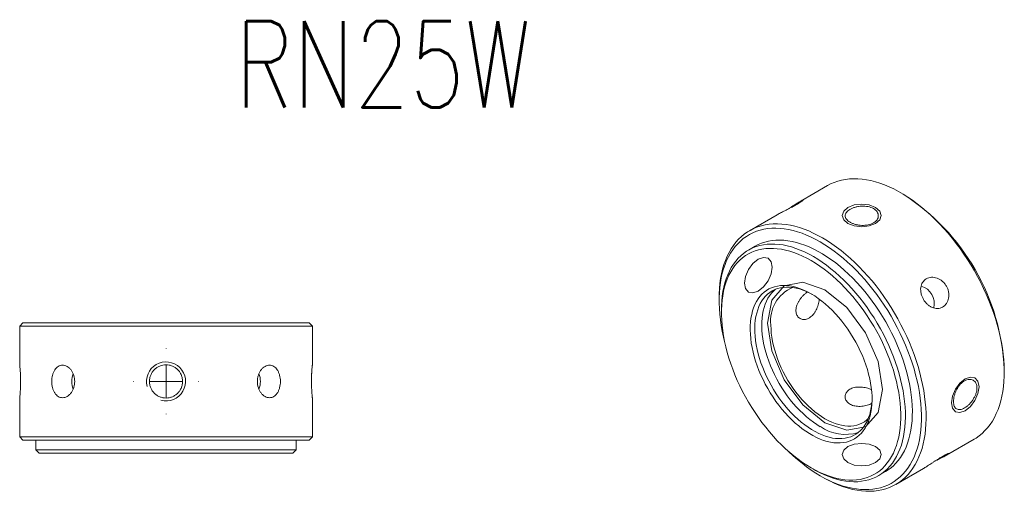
# Model space of a CAD drawing. Header units: millimetres. Extents: x 54 to 207, y 31 to 193.
# Tile 3 of 3: x 56 to 207, y 120 to 193. Entities that reach past the tile are written whole.
import ezdxf

# ---------------------------------------------------------------- set-up
doc = ezdxf.new("R2010")
doc.units = ezdxf.units.MM
doc.layers.get('0').update_dxf_attribs({"lineweight": 18})
doc.layers.add('FORMAT', color=7, linetype='Continuous', lineweight=18)
doc.styles.add('SLDTEXTSTYLE0', font='txt.shx', dxfattribs={"width": 0.75})

# ---------------------------------------------------------------- blocks, each defined once
blk = doc.blocks.new('SW_CENTERMARKSYMBOL_1')
at = {"layer": 'FORMAT', "color": 0}
for p, q in [((0, 5), (0, 5.05)), ((0, 0), (0, 2.5)), ((-5, 0), (-5.05, 0)), ((0, 0), (-2.5, 0)), ((0, 0), (0, -2.5)), ((0, 0), (2.5, 0)), ((5, 0), (5.05, 0)), ((0, -5), (0, -5.05))]:
    blk.add_line(p, q, dxfattribs=at)

msp = doc.modelspace()

# ---------------------------------------------------------------- linework, layer by layer
at = {"color": 7, "linetype": 'Continuous', "lineweight": 15}
for p, q in [((180.29, 167.15), (176.04, 164.7)), ((191.89, 165.83), (191.54, 166.03)), ((172.51, 162.66), (168.27, 160.21)), ((169.17, 157.84), (168.1, 157.23)), ((163.61, 149.91), (163.61, 149.5)), ((163.96, 148.07), (163.96, 147.66)), ((56.57, 146.06), (56.07, 145.56)), ((56.07, 145.56), (56.07, 139.61)), ((101.07, 145.56), (56.07, 145.56)), ((56.57, 146.06), (100.57, 146.06)), ((101.07, 145.56), (100.57, 146.06)), ((101.07, 139.6), (101.07, 145.56)), ((207.45, 138.48), (207.45, 138.89)), ((56.07, 134.52), (56.07, 128.56)), ((101.07, 128.56), (101.07, 134.51)), ((56.07, 128.56), (56.57, 128.06)), ((56.07, 128.56), (78.57, 128.56)), ((78.57, 128.06), (56.57, 128.06)), ((58.57, 128.06), (58.57, 126.56)), ((78.57, 128.56), (101.07, 128.56)), ((100.57, 128.06), (78.57, 128.06)), ((98.57, 126.56), (98.57, 128.06)), ((100.57, 128.06), (101.07, 128.56)), ((198.54, 125.73), (202.79, 128.18)), ((58.57, 126.56), (59.07, 126.06)), ((58.57, 126.56), (78.57, 126.56)), ((78.57, 126.06), (59.07, 126.06)), ((78.57, 126.56), (98.57, 126.56)), ((98.07, 126.06), (78.57, 126.06)), ((98.07, 126.06), (98.57, 126.56)), ((177.75, 123.78), (178.1, 123.58)), ((188.1, 122.59), (189.16, 123.2)), ((190.77, 121.24), (195.01, 123.69)), ((179.16, 122.56), (179.52, 122.35))]:
    msp.add_line(p, q, dxfattribs=at)
for points in [[(202.79, 128.18), (203.1, 128.37), (203.58, 128.71), (204.04, 129.08), (204.47, 129.5), (204.88, 129.95), (205.26, 130.44), (205.61, 130.96), (205.93, 131.52), (206.22, 132.11), (206.48, 132.73), (206.71, 133.38), (206.91, 134.07), (207.08, 134.78), (207.22, 135.51), (207.33, 136.27), (207.4, 137.06), (207.44, 137.86), (207.45, 138.69), (207.42, 139.53), (207.37, 140.39), (207.28, 141.27), (207.16, 142.16), (207, 143.06), (206.82, 143.97), (206.6, 144.88), (206.36, 145.8), (206.08, 146.73), (205.77, 147.66), (205.44, 148.59), (205.07, 149.51), (204.68, 150.44), (204.26, 151.35), (203.82, 152.26), (203.35, 153.16), (202.85, 154.05), (202.34, 154.93), (201.8, 155.79), (201.24, 156.63), (200.66, 157.46), (200.06, 158.26), (199.44, 159.05), (198.81, 159.81), (198.16, 160.54), (197.5, 161.25), (196.83, 161.94), (196.15, 162.59), (195.45, 163.21), (194.75, 163.8), (194.05, 164.36), (193.33, 164.88), (192.62, 165.37), (191.9, 165.82), (191.18, 166.24), (190.46, 166.62), (189.74, 166.95), (189.03, 167.25), (188.32, 167.51), (187.62, 167.73), (186.93, 167.91), (186.25, 168.04), (185.58, 168.14), (184.91, 168.19), (184.27, 168.2), (183.64, 168.17), (183.02, 168.1), (182.42, 167.98), (181.84, 167.83), (181.28, 167.63), (180.74, 167.39), (180.29, 167.15)], [(163.61, 149.91), (163.62, 150.53), (163.66, 151.33), (163.73, 152.12), (163.84, 152.88), (163.97, 153.61), (164.14, 154.32), (164.34, 155), (164.57, 155.66), (164.84, 156.28), (165.13, 156.87), (165.45, 157.43), (165.8, 157.95), (166.18, 158.44), (166.58, 158.89), (167.02, 159.3), (167.47, 159.68), (167.95, 160.02), (168.46, 160.32), (168.99, 160.58), (169.54, 160.79), (170.11, 160.97), (170.7, 161.11), (171.3, 161.2), (171.93, 161.25), (172.57, 161.26), (173.22, 161.23), (173.89, 161.16), (174.57, 161.04), (175.26, 160.89), (175.95, 160.69), (176.66, 160.45), (177.37, 160.17), (178.08, 159.85), (178.8, 159.49), (179.52, 159.1)], [(179.16, 158.48), (178.46, 158.87), (177.75, 159.23), (177.05, 159.54), (176.35, 159.81), (175.65, 160.05), (174.97, 160.24), (174.29, 160.39), (173.62, 160.5), (172.97, 160.57), (172.32, 160.6), (171.69, 160.59), (171.08, 160.54), (170.48, 160.44), (169.91, 160.3), (169.35, 160.12), (168.81, 159.9), (168.29, 159.64), (167.8, 159.34), (167.32, 159.01), (166.88, 158.63), (166.46, 158.22), (166.06, 157.77), (165.69, 157.28), (165.35, 156.76), (165.04, 156.2), (164.76, 155.62), (164.51, 155), (164.28, 154.35), (164.09, 153.67), (163.93, 152.97), (163.81, 152.24), (163.71, 151.48), (163.64, 150.71), (163.61, 149.91), (163.61, 149.09), (163.64, 148.25), (163.71, 147.4), (163.81, 146.54), (163.93, 145.66), (164.09, 144.77), (164.28, 143.87), (164.45, 143.2)], [(179.52, 159.1), (180.24, 158.66), (180.95, 158.19), (181.67, 157.69), (182.38, 157.15), (183.08, 156.57), (183.78, 155.96), (184.47, 155.33), (185.15, 154.66), (185.81, 153.96), (186.47, 153.24), (187.11, 152.49), (187.73, 151.72), (188.34, 150.92), (188.93, 150.11), (189.5, 149.27), (190.05, 148.42), (190.58, 147.55), (191.08, 146.67), (191.56, 145.77), (192.02, 144.87), (192.45, 143.96), (192.86, 143.04), (193.24, 142.11), (193.59, 141.18), (193.91, 140.25), (194.2, 139.33), (194.46, 138.4), (194.69, 137.48), (194.89, 136.57), (195.06, 135.67), (195.2, 134.77), (195.3, 133.89), (195.38, 133.02), (195.42, 132.17), (195.43, 131.33), (195.4, 130.52), (195.35, 129.72), (195.26, 128.95), (195.14, 128.2), (194.98, 127.48), (194.8, 126.78), (194.58, 126.11), (194.33, 125.48), (194.06, 124.87), (193.75, 124.3), (193.41, 123.76), (193.05, 123.25), (192.66, 122.78), (192.24, 122.35), (191.79, 121.95), (191.33, 121.59), (190.83, 121.28), (190.31, 121), (189.78, 120.76), (189.22, 120.56), (188.64, 120.4), (188.04, 120.29), (187.42, 120.22), (186.79, 120.19), (186.14, 120.2), (185.48, 120.25), (184.81, 120.34), (184.13, 120.48), (183.43, 120.66), (182.73, 120.88), (182.02, 121.13), (181.31, 121.43), (180.6, 121.77), (179.88, 122.15), (179.52, 122.35)], [(163.96, 148.07), (163.97, 148.65), (164.01, 149.41), (164.08, 150.15), (164.19, 150.86), (164.33, 151.55), (164.5, 152.21), (164.7, 152.84), (164.93, 153.45), (165.19, 154.02), (165.48, 154.56), (165.8, 155.06), (166.15, 155.53), (166.52, 155.97), (166.93, 156.37), (167.36, 156.73), (167.81, 157.05), (168.29, 157.33), (168.78, 157.57), (169.31, 157.77), (169.85, 157.93), (170.41, 158.05), (170.98, 158.13), (171.58, 158.16), (172.19, 158.16), (172.81, 158.11), (173.44, 158.02), (174.09, 157.88), (174.74, 157.71), (175.41, 157.5), (176.08, 157.24), (176.75, 156.95), (177.43, 156.61), (178.1, 156.24)], [(177.75, 155.63), (177.08, 155.99), (176.42, 156.32), (175.76, 156.61), (175.1, 156.86), (174.45, 157.07), (173.81, 157.24), (173.17, 157.37), (172.55, 157.45), (171.94, 157.5), (171.34, 157.5), (170.76, 157.46), (170.19, 157.38), (169.65, 157.26), (169.12, 157.1), (168.61, 156.9), (168.12, 156.66), (167.65, 156.38), (167.21, 156.06), (166.79, 155.7), (166.4, 155.3), (166.04, 154.87), (165.7, 154.4), (165.39, 153.9), (165.11, 153.36), (164.86, 152.79), (164.64, 152.19), (164.45, 151.57), (164.29, 150.91), (164.16, 150.23), (164.06, 149.53), (164, 148.8), (163.97, 148.05), (163.97, 147.28), (164, 146.49), (164.06, 145.69), (164.16, 144.87), (164.29, 144.04), (164.45, 143.2), (164.64, 142.35), (164.86, 141.5), (165.11, 140.64), (165.39, 139.78), (165.7, 138.92), (166.04, 138.06), (166.4, 137.21), (166.79, 136.36), (167.21, 135.52), (167.65, 134.69), (168.12, 133.87), (168.61, 133.06), (169.12, 132.27), (169.65, 131.5), (170.19, 130.75), (170.76, 130.01), (171.34, 129.3), (171.94, 128.62), (172.55, 127.96), (173.17, 127.33), (173.81, 126.72), (174.45, 126.15), (175.1, 125.61), (175.76, 125.1), (176.42, 124.62), (177.08, 124.18), (177.75, 123.78), (178.42, 123.42), (179.08, 123.09), (179.74, 122.8), (180.4, 122.55), (181.05, 122.34), (181.69, 122.17), (182.33, 122.04), (182.95, 121.96), (183.56, 121.91), (184.16, 121.91), (184.74, 121.94), (185.31, 122.02), (185.85, 122.14), (186.38, 122.31), (186.89, 122.51), (187.38, 122.75), (187.85, 123.03), (188.29, 123.35), (188.71, 123.71), (189.1, 124.11), (189.46, 124.54), (189.8, 125.01), (190.11, 125.51), (190.39, 126.05), (190.64, 126.61), (190.86, 127.21), (191.05, 127.84), (191.21, 128.5), (191.34, 129.18), (191.44, 129.88), (191.5, 130.61), (191.53, 131.36), (191.53, 132.13), (191.5, 132.92), (191.44, 133.72), (191.34, 134.54), (191.21, 135.37), (191.05, 136.21), (190.86, 137.05), (190.64, 137.91), (190.39, 138.77), (190.11, 139.63), (189.8, 140.49), (189.46, 141.34), (189.1, 142.2), (188.71, 143.05), (188.29, 143.89), (187.85, 144.72), (187.38, 145.54), (186.89, 146.34), (186.38, 147.13), (185.85, 147.91), (185.31, 148.66), (184.74, 149.39), (184.16, 150.1), (183.56, 150.79), (182.95, 151.45), (182.33, 152.08), (181.69, 152.69), (181.05, 153.26), (180.4, 153.8), (179.74, 154.31), (179.08, 154.78), (178.42, 155.22), (177.75, 155.63)], [(189.16, 123.2), (189.46, 123.38), (189.91, 123.7), (190.34, 124.06), (190.74, 124.46), (191.12, 124.89), (191.47, 125.37), (191.79, 125.87), (192.08, 126.41), (192.34, 126.98), (192.57, 127.59), (192.77, 128.22), (192.94, 128.88), (193.08, 129.57), (193.18, 130.28), (193.26, 131.02), (193.3, 131.77), (193.31, 132.55), (193.28, 133.35), (193.22, 134.16), (193.13, 134.99), (193.01, 135.83), (192.86, 136.68), (192.68, 137.54), (192.46, 138.41), (192.21, 139.28), (191.94, 140.16), (191.63, 141.03), (191.3, 141.91), (190.93, 142.78), (190.55, 143.64), (190.13, 144.5), (189.69, 145.35), (189.22, 146.19), (188.74, 147.02), (188.23, 147.83), (187.69, 148.62), (187.14, 149.4), (186.58, 150.15), (185.99, 150.88), (185.39, 151.59), (184.77, 152.28), (184.14, 152.93), (183.5, 153.56), (182.85, 154.16), (182.19, 154.72), (181.53, 155.26), (180.86, 155.76), (180.18, 156.22), (179.5, 156.65), (178.83, 157.04), (178.15, 157.4), (177.47, 157.71), (176.8, 157.99), (176.14, 158.22), (175.48, 158.41), (174.83, 158.57), (174.19, 158.68), (173.56, 158.75), (172.94, 158.78), (172.34, 158.76), (171.75, 158.71), (171.18, 158.61), (170.63, 158.47), (170.1, 158.29), (169.59, 158.07), (169.17, 157.84)], [(174.12, 126.43), (174.29, 126.28), (174.97, 125.65), (175.65, 125.05), (176.35, 124.48), (177.05, 123.95), (177.75, 123.45), (178.46, 122.98), (179.16, 122.56), (179.87, 122.17), (180.58, 121.81), (181.28, 121.5), (181.98, 121.23), (182.68, 120.99), (183.36, 120.8), (184.04, 120.65), (184.71, 120.54), (185.36, 120.47), (186, 120.44), (186.63, 120.45), (187.25, 120.51), (187.84, 120.6), (188.42, 120.74), (188.98, 120.92), (189.52, 121.14), (190.04, 121.4), (190.53, 121.7), (191, 122.03), (191.45, 122.41), (191.87, 122.82), (192.27, 123.27), (192.64, 123.76), (192.98, 124.28), (193.29, 124.84), (193.57, 125.42), (193.82, 126.04), (194.04, 126.69), (194.24, 127.37), (194.4, 128.07), (194.52, 128.8), (194.62, 129.56), (194.68, 130.33), (194.72, 131.13), (194.72, 131.95), (194.68, 132.79), (194.62, 133.64), (194.52, 134.5), (194.4, 135.38), (194.24, 136.27), (194.04, 137.17), (193.82, 138.07), (193.57, 138.98), (193.29, 139.9), (192.98, 140.81), (192.64, 141.72), (192.27, 142.64), (191.87, 143.54), (191.45, 144.44), (191, 145.34), (190.53, 146.22), (190.04, 147.09), (189.52, 147.95), (188.98, 148.79), (188.42, 149.61), (187.84, 150.42), (187.25, 151.2), (186.63, 151.97), (186, 152.71), (185.36, 153.42), (184.71, 154.11), (184.04, 154.77), (183.36, 155.4), (182.68, 155.99), (181.98, 156.56), (181.28, 157.09), (180.58, 157.59), (179.87, 158.06), (179.16, 158.48)], [(178.1, 156.24), (178.78, 155.83), (179.46, 155.38), (180.13, 154.9), (180.8, 154.38), (181.46, 153.83), (182.12, 153.25), (182.76, 152.64), (183.4, 151.99), (184.02, 151.33), (184.63, 150.63), (185.22, 149.91), (185.8, 149.16), (186.36, 148.4), (186.9, 147.61), (187.42, 146.81), (187.92, 145.99), (188.4, 145.16), (188.85, 144.32), (189.28, 143.46), (189.68, 142.6), (190.06, 141.73), (190.41, 140.86), (190.73, 139.98), (191.02, 139.11), (191.28, 138.23), (191.51, 137.36), (191.71, 136.5), (191.88, 135.64), (192.02, 134.8), (192.12, 133.96), (192.2, 133.14), (192.24, 132.34), (192.24, 131.55), (192.22, 130.78), (192.16, 130.03), (192.07, 129.31), (191.95, 128.61), (191.8, 127.93), (191.62, 127.29), (191.4, 126.67), (191.15, 126.08), (190.88, 125.52), (190.57, 125), (190.24, 124.51), (189.87, 124.06), (189.48, 123.64), (189.07, 123.26), (188.63, 122.92), (188.16, 122.62), (187.68, 122.36), (187.17, 122.14), (186.63, 121.96), (186.08, 121.82), (185.51, 121.72), (184.93, 121.66), (184.33, 121.65), (183.71, 121.68), (183.08, 121.75), (182.44, 121.86), (181.79, 122.01), (181.13, 122.21), (180.47, 122.44), (179.8, 122.72), (179.12, 123.03), (178.44, 123.39), (178.1, 123.58)], [(177.75, 150.52), (178.3, 150.19), (178.85, 149.81), (179.39, 149.41), (179.93, 148.97), (180.46, 148.49), (180.98, 147.99), (181.49, 147.46), (181.99, 146.9), (182.47, 146.32), (182.94, 145.71), (183.39, 145.09), (183.82, 144.44), (184.23, 143.78), (184.61, 143.11), (184.98, 142.42), (185.31, 141.72), (185.63, 141.02), (185.91, 140.31), (186.17, 139.6), (186.39, 138.89), (186.59, 138.18), (186.76, 137.48), (186.89, 136.79), (187, 136.11), (187.07, 135.43), (187.11, 134.78), (187.12, 134.14), (187.09, 133.52), (187.04, 132.92), (186.95, 132.34), (186.83, 131.79), (186.68, 131.27), (186.5, 130.77), (186.28, 130.31), (186.04, 129.88), (185.77, 129.48), (185.47, 129.12), (185.15, 128.79), (184.8, 128.51), (184.42, 128.26), (184.03, 128.05), (183.61, 127.88), (183.17, 127.75), (182.71, 127.66), (182.23, 127.62), (181.74, 127.61), (181.24, 127.65), (180.72, 127.73), (180.2, 127.85), (179.66, 128.01), (179.12, 128.21), (178.57, 128.45), (178.03, 128.73), (177.48, 129.05), (176.93, 129.4), (176.38, 129.79), (175.84, 130.22), (175.3, 130.67), (174.78, 131.16), (174.26, 131.68), (173.76, 132.22), (173.27, 132.79), (172.79, 133.39), (172.33, 134), (171.89, 134.64), (171.47, 135.29), (171.08, 135.96), (170.7, 136.64), (170.35, 137.34), (170.03, 138.04), (169.73, 138.74), (169.46, 139.45), (169.22, 140.16), (169, 140.87), (168.82, 141.57), (168.67, 142.27), (168.55, 142.96), (168.46, 143.64), (168.41, 144.3), (168.38, 144.95), (168.39, 145.58), (168.43, 146.19), (168.5, 146.78), (168.61, 147.35), (168.74, 147.88), (168.91, 148.39), (169.11, 148.87), (169.33, 149.32), (169.59, 149.73), (169.88, 150.11), (170.19, 150.46), (170.52, 150.76), (170.89, 151.03), (171.27, 151.26), (171.68, 151.45), (172.11, 151.6), (172.56, 151.71), (173.03, 151.77), (173.51, 151.8), (174.01, 151.78), (174.52, 151.72), (175.04, 151.63), (175.57, 151.48), (176.11, 151.3), (176.65, 151.08), (177.2, 150.82), (177.75, 150.52)], [(177.93, 150.42), (177.56, 150.61), (177.03, 150.87), (176.49, 151.08), (175.97, 151.26), (175.45, 151.39), (174.94, 151.48), (174.44, 151.54), (173.95, 151.55), (173.48, 151.51), (173.02, 151.44), (172.59, 151.33), (172.17, 151.17), (171.78, 150.98), (171.4, 150.74), (171.05, 150.47), (170.73, 150.16), (170.43, 149.81), (170.16, 149.42), (169.92, 149.01), (169.71, 148.56), (169.53, 148.08), (169.38, 147.56), (169.26, 147.03), (169.17, 146.46), (169.11, 145.88), (169.09, 145.27), (169.1, 144.64), (169.14, 144), (169.21, 143.34), (169.31, 142.67), (169.45, 141.98), (169.62, 141.3), (169.81, 140.6), (170.04, 139.91), (170.3, 139.21), (170.58, 138.52), (170.89, 137.83), (171.23, 137.15), (171.59, 136.48), (171.97, 135.82), (172.38, 135.17), (172.8, 134.54), (173.25, 133.94), (173.71, 133.35), (174.19, 132.79), (174.68, 132.25), (175.19, 131.74), (175.71, 131.26), (176.23, 130.81), (176.76, 130.39), (177.3, 130.01), (177.83, 129.66), (178.37, 129.35), (178.91, 129.07), (179.45, 128.84), (179.98, 128.64), (180.5, 128.49), (181.02, 128.37), (181.52, 128.3), (182.02, 128.27), (182.49, 128.28), (182.96, 128.33), (183.4, 128.43), (183.83, 128.56), (184.24, 128.74), (184.62, 128.95), (184.98, 129.21), (185.32, 129.5), (185.63, 129.83), (185.91, 130.2), (186.17, 130.6), (186.39, 131.03), (186.59, 131.5), (186.76, 131.99), (186.89, 132.52), (187, 133.07), (187.07, 133.64), (187.11, 134.24), (187.12, 134.5)], [(172.28, 151.22), (171.95, 150.93), (171.64, 150.6), (171.36, 150.23), (171.1, 149.83), (170.87, 149.4), (170.68, 148.93), (170.51, 148.44), (170.37, 147.91), (170.27, 147.36), (170.2, 146.78), (170.16, 146.19), (170.15, 145.57), (170.17, 144.93), (170.23, 144.28), (170.32, 143.61), (170.44, 142.94), (170.59, 142.25), (170.77, 141.56), (170.98, 140.87), (171.23, 140.17), (171.49, 139.47), (171.79, 138.78), (172.12, 138.1), (172.46, 137.42), (172.84, 136.76), (173.23, 136.1), (173.65, 135.47), (174.09, 134.85), (174.54, 134.25), (175.01, 133.68), (175.5, 133.13), (176, 132.6), (176.51, 132.11), (177.03, 131.64), (177.55, 131.21), (178.09, 130.81), (178.63, 130.44), (179.16, 130.11)], [(171.56, 145.72), (171.58, 145.11), (171.63, 144.48), (171.71, 143.84), (171.82, 143.19), (171.97, 142.53), (172.15, 141.86), (172.35, 141.18), (172.59, 140.51), (172.86, 139.84), (173.15, 139.17), (173.47, 138.51), (173.81, 137.86), (174.18, 137.22), (174.58, 136.59), (174.99, 135.99), (175.42, 135.4), (175.87, 134.83), (176.33, 134.29), (176.81, 133.77), (177.3, 133.29), (177.81, 132.83), (178.31, 132.4), (178.83, 132.01), (179.35, 131.65), (179.87, 131.33), (180.39, 131.05), (180.91, 130.81), (181.43, 130.61), (181.94, 130.44), (182.44, 130.32), (182.93, 130.24), (183.41, 130.21), (183.87, 130.21), (184.32, 130.26), (184.76, 130.35), (185.17, 130.48), (185.56, 130.65), (185.93, 130.86), (186.27, 131.12), (186.53, 131.35)]]:
    msp.add_lwpolyline(points, dxfattribs=at)
at = {"color": 7, "linetype": 'Continuous', "lineweight": 0}
for points in [[(187.65, 163.79), (188.3, 163.23), (188.53, 162.57), (188.3, 161.9), (187.65, 161.34), (186.68, 160.97), (185.53, 160.83), (184.38, 160.97), (183.41, 161.34), (182.76, 161.9), (182.53, 162.57), (182.76, 163.23), (183.41, 163.79), (184.38, 164.17), (185.53, 164.3), (186.68, 164.17), (187.65, 163.79)], [(171.74, 154.6), (171.58, 155.45), (171.12, 155.98), (170.43, 156.11), (169.62, 155.83), (168.81, 155.17), (168.12, 154.24), (167.66, 153.18), (167.5, 152.15), (167.66, 151.31), (168.12, 150.78), (168.81, 150.65), (169.62, 150.93), (170.43, 151.58), (171.12, 152.51), (171.58, 153.57), (171.74, 154.6)], [(179.87, 130.72), (176.49, 133.45), (173.62, 137.32), (171.71, 141.74), (171.03, 146.03), (171.71, 149.55), (173.62, 151.75), (176.49, 152.31), (179.87, 151.14), (183.25, 148.41), (186.12, 144.54), (188.04, 140.12), (188.71, 135.83), (188.04, 132.31), (186.12, 130.1), (183.25, 129.55), (179.87, 130.72)], [(203.56, 136.23), (203.4, 135.2), (202.94, 134.14), (202.25, 133.22), (201.44, 132.56), (200.63, 132.28), (199.94, 132.41), (199.48, 132.94), (199.32, 133.78), (199.48, 134.82), (199.94, 135.88), (200.63, 136.8), (201.44, 137.46), (202.25, 137.74), (202.94, 137.61), (203.4, 137.08), (203.56, 136.23)], [(187.65, 127.05), (186.68, 127.42), (185.53, 127.55), (184.38, 127.42), (183.41, 127.05), (182.76, 126.48), (182.53, 125.82), (182.76, 125.16), (183.41, 124.6), (184.38, 124.22), (185.53, 124.09), (186.68, 124.22), (187.65, 124.6), (188.3, 125.16), (188.53, 125.82), (188.3, 126.48), (187.65, 127.05)]]:
    msp.add_lwpolyline(points, dxfattribs=at)
at = {"color": 7, "linetype": 'Continuous', "lineweight": 15}
for centre, radius, start, end in [((173.73, 137.38), 33.75, 2.5563, 57.4383), ((177.01, 146.42), 5.49, 112.5063, 187.2377), ((193.85, 149), 2.83, 346.5594, 73.4582), ((67.41, 137.07), 3.34, 159.6932, 180.2773), ((89.66, 137.06), 3.41, 339.7867, 20.2316), ((67.41, 137.04), 3.34, 179.7221, 200.3361), ((183.01, 135.69), 6.77, 235.4401, 287.002)]:
    msp.add_arc(centre, radius, start, end, dxfattribs=at)
at = {"color": 7, "linetype": 'Continuous', "lineweight": 0}
msp.add_arc((78.57, 137.06), 3, 255, 195, dxfattribs=at)
msp.add_arc((78.57, 137.06), 3, 255, 195, dxfattribs=at)
at = {"color": 7, "linetype": 'Continuous', "lineweight": 15}
for points, knots in [([(174.33, 163.6), (174.37, 163.63), (174.52, 163.73), (174.79, 163.91), (175.13, 164.13), (175.45, 164.33), (175.73, 164.51), (175.98, 164.66), (176.18, 164.78), (176.34, 164.86), (176.44, 164.9), (176.48, 164.9), (176.46, 164.86), (176.38, 164.78), (176.24, 164.68), (176.04, 164.55), (175.8, 164.4), (175.5, 164.22), (175.18, 164.04), (174.82, 163.85), (174.45, 163.66), (174.07, 163.47), (173.71, 163.29), (173.35, 163.11), (173.03, 162.94), (172.74, 162.79), (172.59, 162.7), (172.51, 162.66)], [0, 0, 0, 0, 0.09565, 0.38231, 0.677237, 0.96459, 1.260341, 1.546489, 1.84101, 2.125945, 2.419112, 2.704695, 2.998473, 3.285565, 3.580974, 3.868098, 4.163635, 4.44924, 4.743173, 5.028084, 5.321192, 5.60731, 5.901652, 6.188998, 6.484711, 6.771396, 7.063397, 7.063397, 7.063397, 7.063397]), ([(187.33, 163.61), (187.45, 163.54), (187.56, 163.46), (187.74, 163.3), (187.82, 163.21), (187.95, 163.02), (188, 162.92), (188.06, 162.72), (188.08, 162.61), (188.08, 162.4), (188.06, 162.3), (188, 162.1), (187.95, 162), (187.82, 161.81), (187.74, 161.72), (187.56, 161.55), (187.45, 161.48), (187.21, 161.34), (187.08, 161.28), (186.81, 161.18), (186.66, 161.14), (186.35, 161.07), (186.19, 161.05), (185.86, 161.03), (185.7, 161.03), (185.36, 161.04), (185.2, 161.06), (184.87, 161.11), (184.71, 161.15), (184.4, 161.23), (184.25, 161.28), (183.97, 161.39), (183.84, 161.46), (183.61, 161.59), (183.5, 161.67), (183.32, 161.82), (183.24, 161.9), (183.11, 162.07), (183.06, 162.15), (182.99, 162.33), (182.98, 162.42), (182.98, 162.59), (182.99, 162.68), (183.06, 162.86), (183.11, 162.94), (183.23, 163.11), (183.31, 163.19), (183.5, 163.35), (183.6, 163.42), (183.84, 163.56), (183.97, 163.62), (184.25, 163.73), (184.4, 163.78), (184.71, 163.87), (184.86, 163.9), (185.19, 163.95), (185.36, 163.97), (185.69, 163.99), (185.86, 163.99), (186.19, 163.96), (186.35, 163.94), (186.81, 163.85), (187.09, 163.74), (187.33, 163.61)], [0, 0, 0, 0, 0.401973, 0.401973, 0.803947, 0.803947, 1.20592, 1.20592, 1.607894, 1.607894, 2.009867, 2.009867, 2.411841, 2.411841, 2.813814, 2.813814, 3.215788, 3.215788, 3.617761, 3.617761, 4.019735, 4.019735, 4.421708, 4.421708, 4.823682, 4.823682, 5.225655, 5.225655, 5.627629, 5.627629, 6.029602, 6.029602, 6.431576, 6.431576, 6.833549, 6.833549, 7.235522, 7.235522, 7.637496, 7.637496, 8.039469, 8.039469, 8.441443, 8.441443, 8.843416, 8.843416, 9.24539, 9.24539, 9.647363, 9.647363, 10.049337, 10.049337, 10.45131, 10.45131, 10.853284, 10.853284, 11.255257, 11.255257, 11.657231, 11.657231, 12.059204, 12.059204, 12.863151, 12.863151, 12.863151, 12.863151]), ([(195.46, 152.82), (195.58, 152.88), (195.7, 152.94), (195.96, 153.01), (196.1, 153.04), (196.38, 153.06), (196.53, 153.05), (196.82, 153.01), (196.97, 152.97), (197.25, 152.87), (197.39, 152.81), (197.67, 152.65), (197.8, 152.56), (198.04, 152.35), (198.16, 152.24), (198.37, 151.99), (198.46, 151.85), (198.63, 151.57), (198.7, 151.42), (198.81, 151.11), (198.85, 150.96), (198.91, 150.64), (198.92, 150.48), (198.92, 150.17), (198.91, 150.01), (198.85, 149.71), (198.81, 149.57), (198.7, 149.3), (198.63, 149.17), (198.47, 148.93), (198.38, 148.82), (198.18, 148.63), (198.07, 148.55), (197.84, 148.42), (197.72, 148.37), (197.47, 148.29), (197.33, 148.27), (197.06, 148.26), (196.93, 148.27), (196.65, 148.32), (196.51, 148.36), (196.24, 148.47), (196.11, 148.54), (195.85, 148.71), (195.73, 148.8), (195.5, 149.02), (195.39, 149.14), (195.19, 149.39), (195.09, 149.53), (194.93, 149.81), (194.86, 149.96), (194.74, 150.26), (194.69, 150.41), (194.62, 150.72), (194.6, 150.88), (194.58, 151.18), (194.59, 151.33), (194.63, 151.62), (194.66, 151.76), (194.75, 152.03), (194.81, 152.15), (195.03, 152.49), (195.22, 152.68), (195.46, 152.82)], [0, 0, 0, 0, 0.446819, 0.446819, 0.893638, 0.893638, 1.340457, 1.340457, 1.787276, 1.787276, 2.234095, 2.234095, 2.680914, 2.680914, 3.127733, 3.127733, 3.574553, 3.574553, 4.021372, 4.021372, 4.468191, 4.468191, 4.91501, 4.91501, 5.361829, 5.361829, 5.808648, 5.808648, 6.255467, 6.255467, 6.702286, 6.702286, 7.149105, 7.149105, 7.595924, 7.595924, 8.042743, 8.042743, 8.489562, 8.489562, 8.936381, 8.936381, 9.3832, 9.3832, 9.830019, 9.830019, 10.276838, 10.276838, 10.723658, 10.723658, 11.170477, 11.170477, 11.617296, 11.617296, 12.064115, 12.064115, 12.510934, 12.510934, 12.957753, 12.957753, 13.404572, 13.404572, 14.29821, 14.29821, 14.29821, 14.29821]), ([(177.17, 150.79), (177.09, 150.74), (176.9, 150.61), (176.62, 150.35), (176.33, 150.05), (176.07, 149.72), (175.83, 149.36), (175.64, 148.98), (175.5, 148.6), (175.43, 148.23), (175.41, 147.87), (175.45, 147.54), (175.55, 147.25), (175.71, 147), (175.92, 146.8), (176.16, 146.65), (176.44, 146.57), (176.74, 146.56), (177.06, 146.62), (177.37, 146.75), (177.67, 146.95), (177.94, 147.2), (178.2, 147.51), (178.42, 147.85), (178.62, 148.23), (178.78, 148.63), (178.9, 149.04), (178.97, 149.4), (179, 149.61), (179, 149.69)], [0, 0, 0, 0, 0.286487, 0.654553, 1.015366, 1.386218, 1.754551, 2.133507, 2.502347, 2.882299, 3.243967, 3.616362, 3.974386, 4.342523, 4.705676, 5.07899, 5.448504, 5.828836, 6.196038, 6.574351, 6.933822, 7.303803, 7.662314, 8.030832, 8.396477, 8.77246, 9.142374, 9.523296, 9.755626, 9.755626, 9.755626, 9.755626]), ([(56.07, 139.61), (56.07, 139.6), (56.07, 139.59), (56.08, 139.48), (56.1, 139.3), (56.13, 139.07), (56.15, 138.77), (56.17, 138.43), (56.19, 138.04), (56.21, 137.63), (56.22, 137.2), (56.21, 136.77), (56.21, 136.35), (56.19, 135.95), (56.17, 135.58), (56.14, 135.25), (56.12, 134.97), (56.1, 134.75), (56.08, 134.6), (56.07, 134.52), (56.07, 134.52), (56.07, 134.52)], [0, 0, 0, 0, 0.268909, 0.545647, 0.814547, 1.091187, 1.361156, 1.63891, 1.909569, 2.188142, 2.457621, 2.734989, 3.003259, 3.279276, 3.548193, 3.824821, 4.095229, 4.373472, 4.643897, 4.922249, 5.103191, 5.103191, 5.103191, 5.103191]), ([(60.99, 137.06), (60.99, 137.22), (61, 137.39), (61.04, 137.71), (61.07, 137.86), (61.15, 138.17), (61.2, 138.31), (61.32, 138.58), (61.38, 138.71), (61.53, 138.94), (61.62, 139.04), (61.8, 139.23), (61.9, 139.31), (62.1, 139.43), (62.21, 139.48), (62.43, 139.54), (62.54, 139.56), (62.77, 139.56), (62.89, 139.54), (63.12, 139.48), (63.24, 139.43), (63.46, 139.31), (63.57, 139.23), (63.77, 139.05), (63.87, 138.94), (64.05, 138.71), (64.13, 138.58), (64.27, 138.31), (64.33, 138.17), (64.43, 137.86), (64.46, 137.71), (64.51, 137.39), (64.53, 137.22), (64.53, 136.9), (64.51, 136.73), (64.46, 136.41), (64.43, 136.25), (64.33, 135.95), (64.27, 135.81), (64.13, 135.53), (64.05, 135.41), (63.87, 135.18), (63.78, 135.07), (63.57, 134.89), (63.46, 134.81), (63.24, 134.69), (63.13, 134.64), (62.89, 134.57), (62.78, 134.56), (62.55, 134.56), (62.43, 134.57), (62.21, 134.64), (62.1, 134.69), (61.9, 134.81), (61.8, 134.89), (61.62, 135.07), (61.54, 135.17), (61.39, 135.4), (61.32, 135.53), (61.2, 135.8), (61.15, 135.95), (61.03, 136.4), (60.99, 136.73), (60.99, 137.06)], [0, 0, 0, 0, 0.422025, 0.422025, 0.844049, 0.844049, 1.266074, 1.266074, 1.688099, 1.688099, 2.110124, 2.110124, 2.532148, 2.532148, 2.954173, 2.954173, 3.376198, 3.376198, 3.798223, 3.798223, 4.220247, 4.220247, 4.642272, 4.642272, 5.064297, 5.064297, 5.486322, 5.486322, 5.908346, 5.908346, 6.330371, 6.330371, 6.752396, 6.752396, 7.174421, 7.174421, 7.596445, 7.596445, 8.01847, 8.01847, 8.440495, 8.440495, 8.86252, 8.86252, 9.284544, 9.284544, 9.706569, 9.706569, 10.128594, 10.128594, 10.550618, 10.550618, 10.972643, 10.972643, 11.394668, 11.394668, 11.816693, 11.816693, 12.238717, 12.238717, 12.660742, 12.660742, 13.504792, 13.504792, 13.504792, 13.504792]), ([(78.57, 139.61), (78.74, 139.61), (78.9, 139.59), (79.23, 139.53), (79.39, 139.48), (79.7, 139.35), (79.85, 139.27), (80.12, 139.09), (80.26, 138.98), (80.49, 138.74), (80.6, 138.62), (80.78, 138.34), (80.86, 138.19), (80.99, 137.88), (81.04, 137.72), (81.1, 137.39), (81.12, 137.23), (81.12, 136.89), (81.1, 136.72), (81.04, 136.4), (80.99, 136.24), (80.86, 135.93), (80.78, 135.78), (80.6, 135.5), (80.49, 135.37), (80.26, 135.14), (80.13, 135.03), (79.85, 134.85), (79.7, 134.77), (79.39, 134.64), (79.23, 134.59), (78.91, 134.52), (78.74, 134.51), (78.4, 134.51), (78.24, 134.52), (77.91, 134.59), (77.75, 134.64), (77.44, 134.77), (77.29, 134.84), (77.01, 135.03), (76.89, 135.14), (76.65, 135.37), (76.54, 135.5), (76.36, 135.78), (76.28, 135.92), (76.15, 136.23), (76.1, 136.4), (76.04, 136.72), (76.02, 136.89), (76.02, 137.22), (76.04, 137.39), (76.1, 137.72), (76.15, 137.88), (76.28, 138.19), (76.36, 138.33), (76.54, 138.61), (76.65, 138.74), (76.88, 138.98), (77.01, 139.08), (77.29, 139.27), (77.44, 139.35), (77.9, 139.54), (78.23, 139.61), (78.57, 139.61)], [0, 0, 0, 0, 0.50045, 0.50045, 1.0009, 1.0009, 1.501351, 1.501351, 2.001801, 2.001801, 2.502251, 2.502251, 3.002701, 3.002701, 3.503151, 3.503151, 4.003601, 4.003601, 4.504052, 4.504052, 5.004502, 5.004502, 5.504952, 5.504952, 6.005402, 6.005402, 6.505852, 6.505852, 7.006303, 7.006303, 7.506753, 7.506753, 8.007203, 8.007203, 8.507653, 8.507653, 9.008103, 9.008103, 9.508553, 9.508553, 10.009004, 10.009004, 10.509454, 10.509454, 11.009904, 11.009904, 11.510354, 11.510354, 12.010804, 12.010804, 12.511254, 12.511254, 13.011705, 13.011705, 13.512155, 13.512155, 14.012605, 14.012605, 14.513055, 14.513055, 15.013505, 15.013505, 16.014406, 16.014406, 16.014406, 16.014406]), ([(92.61, 137.06), (92.61, 137.22), (92.63, 137.39), (92.68, 137.71), (92.71, 137.86), (92.81, 138.17), (92.87, 138.31), (93.01, 138.58), (93.09, 138.71), (93.27, 138.94), (93.36, 139.04), (93.57, 139.23), (93.68, 139.31), (93.9, 139.43), (94.01, 139.48), (94.25, 139.54), (94.36, 139.56), (94.59, 139.56), (94.71, 139.54), (94.93, 139.48), (95.04, 139.43), (95.24, 139.31), (95.34, 139.23), (95.52, 139.05), (95.6, 138.94), (95.76, 138.71), (95.82, 138.58), (95.94, 138.31), (95.99, 138.17), (96.07, 137.86), (96.1, 137.71), (96.14, 137.39), (96.15, 137.22), (96.15, 136.9), (96.14, 136.73), (96.1, 136.41), (96.07, 136.25), (95.99, 135.95), (95.94, 135.81), (95.82, 135.53), (95.76, 135.41), (95.61, 135.18), (95.52, 135.07), (95.34, 134.89), (95.25, 134.81), (95.04, 134.69), (94.93, 134.64), (94.71, 134.57), (94.6, 134.56), (94.36, 134.56), (94.25, 134.57), (94.02, 134.64), (93.9, 134.69), (93.68, 134.81), (93.57, 134.89), (93.37, 135.07), (93.27, 135.17), (93.09, 135.4), (93.01, 135.53), (92.87, 135.8), (92.81, 135.95), (92.67, 136.4), (92.61, 136.73), (92.61, 137.06)], [0, 0, 0, 0, 0.422017, 0.422017, 0.844033, 0.844033, 1.26605, 1.26605, 1.688066, 1.688066, 2.110083, 2.110083, 2.532099, 2.532099, 2.954116, 2.954116, 3.376132, 3.376132, 3.798149, 3.798149, 4.220165, 4.220165, 4.642182, 4.642182, 5.064198, 5.064198, 5.486215, 5.486215, 5.908231, 5.908231, 6.330248, 6.330248, 6.752265, 6.752265, 7.174281, 7.174281, 7.596298, 7.596298, 8.018314, 8.018314, 8.440331, 8.440331, 8.862347, 8.862347, 9.284364, 9.284364, 9.70638, 9.70638, 10.128397, 10.128397, 10.550413, 10.550413, 10.97243, 10.97243, 11.394446, 11.394446, 11.816463, 11.816463, 12.238479, 12.238479, 12.660496, 12.660496, 13.504529, 13.504529, 13.504529, 13.504529]), ([(101.07, 134.51), (101.07, 134.51), (101.07, 134.51), (101.07, 134.54), (101.06, 134.58), (101.05, 134.65), (101.04, 134.75), (101.03, 134.89), (101.01, 135.06), (101, 135.25), (100.98, 135.46), (100.97, 135.7), (100.96, 135.88), (100.95, 136.08), (100.94, 136.28), (100.93, 136.49), (100.93, 136.77), (100.92, 137.06), (100.93, 137.34), (100.93, 137.62), (100.94, 137.9), (100.95, 138.16), (100.97, 138.41), (100.98, 138.65), (101, 138.86), (101.01, 139.05), (101.03, 139.22), (101.04, 139.36), (101.05, 139.47), (101.06, 139.55), (101.07, 139.59), (101.07, 139.61), (101.07, 139.6), (101.07, 139.6)], [0, 0, 0, 0, 0.134307, 0.269552, 0.407749, 0.546964, 0.68127, 0.954417, 1.093575, 1.228416, 1.502652, 1.642374, 1.777556, 1.913681, 2.05279, 2.192935, 2.327527, 2.601323, 2.740861, 2.874851, 3.14737, 3.286217, 3.420533, 3.693681, 3.832832, 3.96789, 4.242589, 4.382562, 4.517625, 4.792386, 4.932421, 5.066748, 5.113967, 5.113967, 5.113967, 5.113967]), ([(199.64, 133.97), (199.64, 134.11), (199.65, 134.25), (199.69, 134.54), (199.72, 134.7), (199.8, 135.01), (199.85, 135.16), (199.97, 135.47), (200.04, 135.63), (200.19, 135.92), (200.27, 136.07), (200.46, 136.34), (200.56, 136.47), (200.76, 136.7), (200.87, 136.81), (201.1, 137), (201.22, 137.08), (201.45, 137.22), (201.57, 137.27), (201.81, 137.35), (201.93, 137.37), (202.15, 137.39), (202.27, 137.38), (202.47, 137.34), (202.57, 137.3), (202.75, 137.2), (202.83, 137.13), (202.98, 136.97), (203.04, 136.88), (203.14, 136.67), (203.18, 136.56), (203.23, 136.32), (203.24, 136.19), (203.24, 135.92), (203.23, 135.77), (203.18, 135.48), (203.14, 135.33), (203.04, 135.04), (202.98, 134.89), (202.83, 134.59), (202.75, 134.45), (202.57, 134.16), (202.47, 134.03), (202.27, 133.77), (202.16, 133.65), (201.93, 133.42), (201.81, 133.32), (201.58, 133.14), (201.46, 133.06), (201.22, 132.92), (201.1, 132.86), (200.88, 132.78), (200.77, 132.75), (200.56, 132.72), (200.46, 132.73), (200.28, 132.76), (200.19, 132.79), (200.04, 132.87), (199.97, 132.93), (199.85, 133.08), (199.8, 133.16), (199.68, 133.45), (199.64, 133.69), (199.64, 133.97)], [0, 0, 0, 0, 0.401989, 0.401989, 0.803977, 0.803977, 1.205966, 1.205966, 1.607955, 1.607955, 2.009943, 2.009943, 2.411932, 2.411932, 2.813921, 2.813921, 3.215909, 3.215909, 3.617898, 3.617898, 4.019887, 4.019887, 4.421875, 4.421875, 4.823864, 4.823864, 5.225853, 5.225853, 5.627841, 5.627841, 6.02983, 6.02983, 6.431819, 6.431819, 6.833807, 6.833807, 7.235796, 7.235796, 7.637785, 7.637785, 8.039773, 8.039773, 8.441762, 8.441762, 8.843751, 8.843751, 9.24574, 9.24574, 9.647728, 9.647728, 10.049717, 10.049717, 10.451706, 10.451706, 10.853694, 10.853694, 11.255683, 11.255683, 11.657672, 11.657672, 12.05966, 12.05966, 12.863638, 12.863638, 12.863638, 12.863638]), ([(187.02, 135.8), (187.02, 135.8), (186.91, 135.86), (186.65, 135.95), (186.26, 136.07), (185.84, 136.15), (185.41, 136.2), (184.99, 136.21), (184.57, 136.17), (184.18, 136.08), (183.84, 135.94), (183.54, 135.76), (183.3, 135.54), (183.12, 135.3), (183.01, 135.03), (182.97, 134.75), (182.99, 134.46), (183.09, 134.19), (183.26, 133.93), (183.5, 133.7), (183.79, 133.51), (184.12, 133.37), (184.49, 133.28), (184.89, 133.23), (185.31, 133.22), (185.74, 133.26), (186.16, 133.34), (186.57, 133.45), (186.87, 133.56), (187.02, 133.63), (187.05, 133.65)], [0, 0, 0, 0, 0.01158, 0.383255, 0.74427, 1.11548, 1.481601, 1.858103, 2.227923, 2.608784, 2.972853, 3.347869, 3.705663, 4.07369, 4.434465, 4.805277, 5.173571, 5.552486, 5.921286, 6.301198, 6.662828, 7.035183, 7.393168, 7.761266, 8.12438, 8.497654, 8.867128, 9.24742, 9.614582, 9.73759, 9.73759, 9.73759, 9.73759]), ([(197.96, 125.55), (198.05, 125.6), (198.25, 125.71), (198.48, 125.84), (198.68, 125.93), (198.82, 125.99), (198.91, 126.01), (198.93, 126), (198.89, 125.95), (198.79, 125.88), (198.62, 125.77), (198.4, 125.65), (198.13, 125.5), (197.82, 125.34), (197.48, 125.17), (197.12, 124.98), (196.86, 124.86), (196.73, 124.79), (196.73, 124.79)], [0, 0, 0, 0, 0.234619, 0.476068, 0.71068, 0.952045, 1.187566, 1.429879, 1.665968, 1.908958, 2.144058, 2.386036, 2.62014, 2.861006, 3.095642, 3.33701, 3.572886, 3.580487, 3.580487, 3.580487, 3.580487]), ([(195.01, 123.69), (195.01, 123.69), (195.07, 123.72), (195.24, 123.82), (195.51, 123.99), (195.81, 124.19), (196.14, 124.4), (196.49, 124.63), (196.84, 124.86), (197.2, 125.09), (197.5, 125.28), (197.76, 125.43), (197.89, 125.51), (197.96, 125.55)], [0, 0, 0, 0, 0.003974, 0.370979, 0.748636, 1.11562, 1.493139, 1.862044, 2.241589, 2.611397, 2.992014, 3.238746, 3.488626, 3.488626, 3.488626, 3.488626])]:
    msp.add_open_spline(points, degree=3, knots=knots, dxfattribs=at)

# ---------------------------------------------------------------- block references
at = {"layer": 'FORMAT', "color": 7}
msp.add_blockref('SW_CENTERMARKSYMBOL_1', (78.57, 137.06), dxfattribs=at)

# ---------------------------------------------------------------- texts
at = {"layer": 'FORMAT', "color": 7, "insert": (89.2, 192.39), "char_height": 13.229, "width": 99.2188, "attachment_point": 1, "style": 'SLDTEXTSTYLE0'}
msp.add_mtext('RN25W', dxfattribs=at)

doc.saveas('drawing.dxf')
